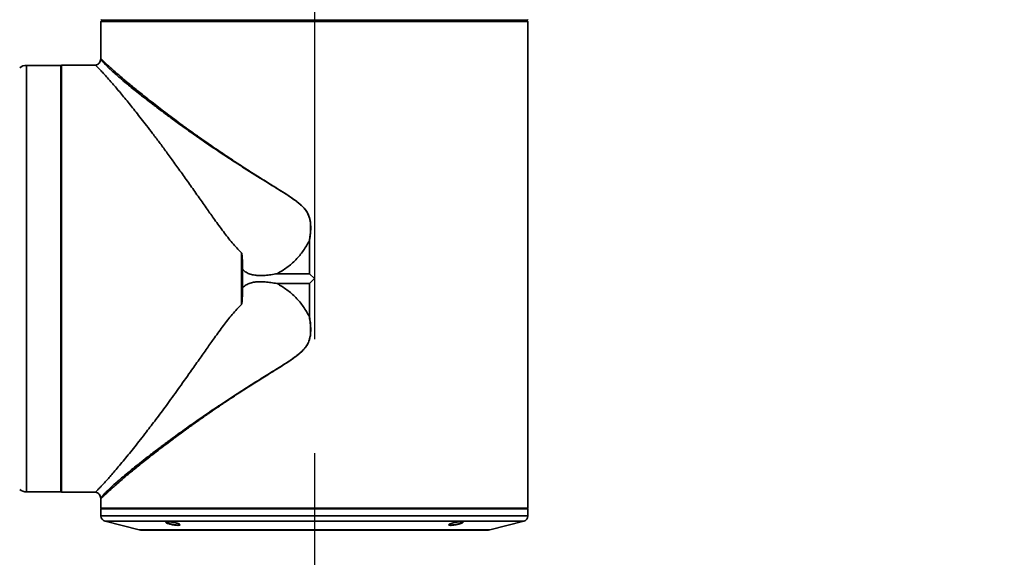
# Paper-space layout '图纸2' of a CAD drawing. Header units: millimetres. Extents: x 0 to 420, y 0 to 297.
# Tile 14 of 19: x 213 to 235, y 170 to 182. Entities that reach past the tile are written whole.
import ezdxf

# ---------------------------------------------------------------- set-up
doc = ezdxf.new("R2010")
doc.units = ezdxf.units.MM
doc.linetypes.add('CENTERX2', pattern=[20.32, 12.7, -2.54, 2.54, -2.54])
doc.layers.get('0').update_dxf_attribs({"lineweight": 18})
doc.layers.add('中心线层', color=6, linetype='CENTERX2', lineweight=25)
doc.layers.add('标注层', color=150, linetype='Continuous', lineweight=18)
doc.styles.add('SLDTEXTSTYLE1', font='txt', dxfattribs={"width": 0.7})
doc.dimstyles.new('SLDDIMSTYLE3', dxfattribs={"dimtxt": 7, "dimasz": 4, "dimexe": 0, "dimexo": 0.0625, "dimgap": 1.75, "dimtad": 0, "dimtih": 1, "dimtoh": 1, "dimlfac": 20, "dimrnd": 1e-09, "dimzin": 12, "dimdsep": 46, "dimtxsty": 'SLDTEXTSTYLE1', "dimcen": 0, "dimdle": 8, "dimadec": 0, "dimazin": 3, "dimtfac": 1, "dimtdec": 3, "dimtofl": 0, "dimtmove": 0, "dimatfit": 3, "dimfxl": 1, "dimfrac": 2, "dimtolj": 1, "dimarcsym": 0})
doc.dimstyles.new('SLDDIMSTYLE4', dxfattribs={"dimtxt": 3.5, "dimasz": 4, "dimexe": 0, "dimexo": 0.0625, "dimgap": 0.875, "dimtad": 0, "dimtih": 1, "dimtoh": 1, "dimdec": 4, "dimlfac": 20, "dimzin": 12, "dimdsep": 46, "dimtxsty": 'SLDTEXTSTYLE1', "dimcen": 0.09, "dimdle": 8, "dimazin": 3, "dimtfac": 1, "dimtdec": 3, "dimtofl": 0, "dimtmove": 0, "dimatfit": 3, "dimfxl": 1, "dimfrac": 2, "dimtolj": 1, "dimarcsym": 0})

# ---------------------------------------------------------------- blocks, each defined once
blk = doc.blocks.new('*X57')
at = {"layer": '标注层'}
blk.add_hatch(color=7, dxfattribs=at).paths.add_polyline_path([(276.344, 229.338), (279.855, 231.32), (279.259, 232.123)], flags=0)
at = {"layer": '标注层', "color": 7}
for p, q in [((276.344, 229.338), (289.254, 238.915)), ((289.254, 238.915), (310.753, 238.915))]:
    blk.add_line(p, q, dxfattribs=at)
at = {"layer": '标注层', "color": 7, "char_height": 7, "attachment_point": 1, "style": 'SLDTEXTSTYLE1'}
for s, insert, width in [('%%C', (290.254, 247.968), 6.56983), ('2806', (298.484, 247.938), 26.60782)]:
    blk.add_mtext(s, dxfattribs=dict(at, insert=insert, width=width))
blk = doc.blocks.new('*X58')
at = {"layer": '标注层'}
for points in [[(213.89, 257.426), (209.859, 257.461), (209.974, 256.468)], [(220.004, 117.394), (216.019, 118.008), (215.991, 117.008)]]:
    blk.add_hatch(color=7, dxfattribs=at).paths.add_polyline_path(points, flags=0)
at = {"layer": '标注层', "color": 7}
blk.add_line((220.004, 118.072), (220.004, 115.394), dxfattribs=at)
for start, end in [(95, 182.5), (182.5, 270)]:
    blk.add_arc((220.004, 187.544), 70.15, start, end, dxfattribs=at)
blk = doc.blocks.new('*X59')
at = {"layer": '标注层'}
for points in [[(226.117, 257.426), (230.033, 256.468), (230.148, 257.461)], [(220.004, 117.394), (224.016, 117.008), (223.988, 118.008)]]:
    blk.add_hatch(color=7, dxfattribs=at).paths.add_polyline_path(points, flags=0)
at = {"layer": '标注层', "color": 7}
blk.add_line((220.004, 118.072), (220.004, 115.394), dxfattribs=at)
for start, end in [(357.5, 85), (270, 357.5)]:
    blk.add_arc((220.004, 187.544), 70.15, start, end, dxfattribs=at)
blk = doc.blocks.new('SW_CENTERMARKSYMBOL_0')
at = {"layer": '中心线层', "color": 0}
blk.add_line((0, -0.05), (0, -69.472), dxfattribs=at)

psp = doc.layouts.new('图纸2')

# ---------------------------------------------------------------- linework, layer by layer
at = {"color": 7, "linetype": 'Continuous', "lineweight": 35}
for p, q in [((215.2488227, 181.9183281), (215.2638227, 181.9033281)), ((215.2687885, 181.8883281), (215.2538122, 181.8733281)), ((215.2538122, 181.8733281), (215.2538122, 181.7383281)), ((224.7532859, 181.8733281), (215.2538122, 181.8733281)), ((215.2638227, 181.9033281), (224.7430362, 181.9033281)), ((224.7383096, 181.8883281), (215.2687885, 181.8883281)), ((217.9992525, 181.8883281), (217.957421, 181.9033281)), ((218.6625823, 181.9033281), (218.6551678, 181.8883281)), ((221.3519303, 181.8883281), (221.3445159, 181.9033281)), ((224.7532859, 181.8733281), (224.7383096, 181.8883281)), ((224.7430362, 181.9033281), (224.7580125, 181.9183281)), ((224.7532859, 181.7383281), (224.7532859, 181.8733281)), ((215.2535491, 181.7383281), (215.2535491, 181.0430247)), ((215.2538122, 181.7383281), (215.2535491, 181.7383281)), ((224.7535491, 181.7383281), (224.7532859, 181.7383281)), ((224.7535491, 171.0283281), (224.7535491, 181.7383281)), ((214.3632157, 180.8933281), (213.5989927, 180.8933281)), ((214.3782157, 180.8980545), (214.3632157, 180.8830545)), ((214.3632157, 171.3933281), (214.3632157, 180.8933281)), ((215.1325368, 180.8980545), (214.3782157, 180.8980545)), ((214.3782157, 180.8980545), (214.3782157, 171.3886017)), ((219.8926958, 176.9946266), (219.8950113, 176.9944374)), ((219.8926958, 176.2530174), (219.8926958, 176.9946266)), ((219.8950113, 176.9944374), (219.8950113, 176.2518659)), ((218.3810499, 176.7157963), (218.3810499, 175.57086)), ((218.4049947, 176.3448451), (218.4049947, 175.9418111)), ((219.8926958, 176.2530174), (219.1721353, 176.2530188)), ((219.8950113, 176.2518659), (220.0035491, 176.1433281)), ((220.0035491, 176.1433281), (219.8950113, 176.0347904)), ((219.1721417, 176.0336389), (219.8926958, 176.0336389)), ((219.8926958, 175.2920297), (219.8926958, 176.0336389)), ((219.8950113, 176.0347904), (219.8950113, 175.2922188)), ((219.8926958, 175.2920297), (219.8950113, 175.2922188)), ((213.5989927, 171.3933281), (214.3632157, 171.3933281)), ((214.3632157, 171.4036017), (214.3782157, 171.3886017)), ((214.3782157, 171.3886017), (215.1325366, 171.3886017)), ((215.2535491, 171.2430005), (215.2535491, 171.0283281)), ((215.2535491, 171.0283281), (215.2685491, 171.0133281)), ((215.2535491, 171.0283281), (215.8899284, 171.0283281)), ((215.2535491, 171.0133281), (215.2535491, 170.8609252)), ((215.2535491, 171.0133281), (224.7535491, 171.0133281)), ((215.8899284, 171.0283281), (224.7535491, 171.0283281)), ((224.7385491, 171.0133281), (224.7535491, 171.0283281)), ((224.7535491, 170.8609252), (224.7535491, 171.0133281)), ((215.3482321, 170.7396574), (216.1035515, 170.5508275)), ((223.9035467, 170.5508275), (224.658866, 170.7396574)), ((216.1641854, 170.5433631), (223.8429127, 170.5433631))]:
    psp.add_line(p, q, dxfattribs=at)
at = {"color": 8, "linetype": 'Continuous', "lineweight": 35}
for p, q in [((218.2086131, 181.8883281), (218.1620198, 181.9033281)), ((218.6295309, 181.8883281), (218.6357565, 181.9033281)), ((218.6530035, 181.8883281), (218.6593739, 181.9033281)), ((221.3472457, 181.9033281), (221.3537085, 181.8883281)), ((221.3704886, 181.9033281), (221.3768431, 181.8883281)), ((221.8450783, 181.9033281), (221.798485, 181.8883281)), ((213.5989927, 180.8933281), (213.5989927, 171.3933281)), ((215.2535491, 170.8609252), (224.7535491, 170.8609252)), ((215.3482321, 170.7396574), (223.2953552, 170.7396574)), ((223.2953552, 170.7396574), (224.658866, 170.7396574)), ((216.1035515, 170.5508275), (223.9035467, 170.5508275))]:
    psp.add_line(p, q, dxfattribs=at)
at = {"color": 7, "linetype": 'Continuous', "lineweight": 35}
psp.add_lwpolyline([(222.0496771, 181.9033281), (222.0217004, 181.8932575), (222.0078457, 181.8883281)], dxfattribs=at)
at = {"color": 8, "linetype": 'Continuous', "lineweight": 35}
psp.add_lwpolyline([(215.5202864, 180.7498753), (215.4251531, 180.8390334), (215.3537378, 180.9109524), (215.3435469, 180.9217449), (215.3333616, 180.9326393), (215.3232801, 180.9435428), (215.3134083, 180.9543616), (215.3038593, 180.9650018), (215.2947519, 180.9753712), (215.2782216, 180.9949645), (215.268953, 181.0067926), (215.2644126, 181.013076), (215.2633935, 181.0145609), (215.2631436, 181.0149303), (215.2630801, 181.0150243), (215.2630635, 181.0150488), (215.263059, 181.0150554), (215.2630571, 181.0150583), (215.2545546, 181.0270771), (215.2529714, 181.0294543)], dxfattribs=at)
at = {"color": 7, "linetype": 'CENTERX2', "lineweight": 18}
psp.add_arc((220.0035491, 187.5436614), 70.15, 95, 85, dxfattribs=at)
at = {"color": 7, "linetype": 'Continuous', "lineweight": 35}
for centre, radius, start, end in [((213.5989927, 180.6433281), 0.25, 90, 127.87498365), ((213.5989927, 171.6433281), 0.25, 232.12501635, 270), ((215.3785491, 170.8609252), 0.125, 180, 255.96375653), ((224.6285491, 170.8609252), 0.125, 284.03624347, 0), ((216.1641854, 170.7933631), 0.25, 255.96375653, 270), ((223.8429127, 170.7933631), 0.25, 270, 284.03624347)]:
    psp.add_arc(centre, radius, start, end, dxfattribs=at)
for points, knots in [([(215.2527899, 181.03126), (215.2492612, 181.0153496), (215.2422789, 180.9838676), (215.2141398, 180.9441598), (215.1771643, 180.9128413), (215.1467256, 180.902839), (215.1313931, 180.8978007)], [0, 0, 0, 0, 0.04912525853, 0.09720500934, 0.14516675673, 0.19384699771, 0.19384699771, 0.19384699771, 0.19384699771]), ([(215.2535491, 181.0445633), (215.253514, 181.0418099), (215.2534438, 181.0363032), (215.2527247, 181.0308431), (215.2523652, 181.0281132)], [0, 0, 0, 0, 0.008261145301, 0.016521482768, 0.016521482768, 0.016521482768, 0.016521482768]), ([(215.1325368, 180.8980545), (215.1345277, 180.8961335), (215.1386625, 180.8921439), (215.1714165, 180.8590312), (215.2229091, 180.8057646), (215.2916328, 180.7329489), (215.3750354, 180.6415333), (215.4881752, 180.5138898), (215.6390755, 180.3380945), (215.8275222, 180.1107433), (216.0384782, 179.8485342), (216.2313139, 179.6015391), (216.4051358, 179.3739701), (216.5525611, 179.1778988), (216.7107569, 178.9640625), (216.8797327, 178.7320214), (217.0594925, 178.4815093), (217.2461279, 178.2179278), (217.4318138, 177.9529604), (217.6093147, 177.6999794), (217.788256, 177.4472783), (217.9727188, 177.194365), (218.16741, 176.9407824), (218.31117, 176.7893874), (218.3810499, 176.7157963)], [0, 0, 0, 0, 0.2102035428, 0.4365714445, 0.6626206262, 0.8751252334, 1.0942680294, 1.322481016, 1.6451248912, 1.9867530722, 2.3082041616, 2.6526331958, 2.8476890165, 3.0527540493, 3.267866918, 3.4930610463, 3.728365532, 3.9738058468, 4.2143772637, 4.435753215, 4.6379675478, 4.8710887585, 5.0923982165, 5.3017248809, 5.3017248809, 5.3017248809, 5.3017248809]), ([(215.5202862, 180.7498754), (215.5202873, 180.7498747), (215.5202904, 180.749873), (215.5203002, 180.7498684), (215.5203332, 180.7498535), (215.5204567, 180.7498016), (215.5209326, 180.7496057), (215.5228021, 180.7488505), (215.5302124, 180.7458801), (215.5447945, 180.7400636), (215.5730362, 180.7287597), (215.5954755, 180.7197786), (215.6104334, 180.7137919)], [0, 0, 0, 0, 0.000003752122, 0.000010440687, 0.000032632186, 0.000112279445, 0.000412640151, 0.001577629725, 0.00616457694, 0.024365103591, 0.048615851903, 0.097100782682, 0.097100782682, 0.097100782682, 0.097100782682]), ([(219.8911762, 176.9928009), (219.8942821, 177.0117345), (219.9028549, 177.0639942), (219.9120989, 177.1396616), (219.9186417, 177.2264321), (219.9197816, 177.3051317), (219.9153285, 177.3812879), (219.9035315, 177.465034), (219.8806814, 177.5398154), (219.8479502, 177.6072591), (219.8199642, 177.6524154), (219.7884445, 177.6938984), (219.7536745, 177.7332655), (219.714075, 177.7726564), (219.6570279, 177.8233954), (219.5746537, 177.8871529), (219.4605665, 177.9667996), (219.3415879, 178.0442407), (219.2202719, 178.1204936), (219.0986362, 178.1959149), (218.9306697, 178.2991688), (218.723866, 178.4273443), (218.4864162, 178.5772968), (218.2456768, 178.7316572), (217.9995673, 178.8927386), (217.7464543, 179.0623866), (217.47867, 179.2457921), (217.2106013, 179.4337194), (216.9552267, 179.6170874), (216.7768718, 179.7479227), (216.6612781, 179.833849), (216.5973299, 179.8816865), (216.5367334, 179.9272961), (216.4793857, 179.9707191), (216.4251851, 180.0119989), (216.3740299, 180.0511816), (216.2837063, 180.1207551), (216.1626371, 180.2152326), (216.0211707, 180.327742), (215.8963616, 180.4287822), (215.7821295, 180.523011), (215.6793959, 180.6098822), (215.5914492, 180.6859832), (215.5430493, 180.7294381), (215.5202864, 180.7498753)], [0, 0, 0, 0, 0.0481330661, 0.1328550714, 0.1911331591, 0.2663736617, 0.3301272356, 0.3823195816, 0.4783243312, 0.5246161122, 0.5701589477, 0.6113688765, 0.655221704, 0.7018896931, 0.7515204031, 0.846891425, 0.9634893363, 1.1016874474, 1.2049892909, 1.3260024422, 1.4648383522, 1.7072859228, 1.9499436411, 2.1925898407, 2.4576734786, 2.7336039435, 3.0198852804, 3.359232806, 3.6701840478, 3.9527957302, 4.0416346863, 4.1273035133, 4.2098182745, 4.2891961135, 4.3654551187, 4.4386141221, 4.5086925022, 4.7593945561, 4.9871504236, 5.1924767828, 5.4044813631, 5.6223444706, 5.8176798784, 5.9911179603, 5.9911179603, 5.9911179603, 5.9911179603]), ([(215.6104397, 180.7137919), (215.6601164, 180.6707772), (215.7625035, 180.5821208), (215.9525318, 180.4229478), (216.1719918, 180.2444364), (216.3824097, 180.0779911), (216.5693125, 179.93314), (216.7249899, 179.8144336), (216.8872185, 179.6927016), (217.0237733, 179.5917471), (217.1342568, 179.5109766), (217.2181768, 179.4501078), (217.3065195, 179.3865632), (217.3993612, 179.3203613), (217.4947364, 179.2529532), (217.6086583, 179.1731551), (217.7458682, 179.077971), (217.9148765, 178.9624608), (218.110372, 178.8310993), (218.3262401, 178.6888121), (218.5434756, 178.5479068), (218.7725723, 178.4022463), (218.9825274, 178.2716205), (219.17591, 178.1512763), (219.3209229, 178.0596549), (219.45391, 177.9733817), (219.5808557, 177.8852964), (219.6925201, 177.796678), (219.7790585, 177.7094226), (219.8408184, 177.6261406), (219.8842438, 177.5356237), (219.9126794, 177.4293004), (219.9232217, 177.3040788), (219.9179473, 177.1551819), (219.9030288, 177.0506269), (219.8950113, 176.9944374)], [0, 0, 0, 0, 0.3341503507, 0.6887073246, 1.0644378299, 1.4366173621, 1.6446761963, 1.8626136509, 2.0742439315, 2.2844833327, 2.3833461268, 2.4861830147, 2.592952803, 2.7034931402, 2.8179200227, 2.9290307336, 3.0996115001, 3.2876652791, 3.4967335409, 3.7435105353, 3.9841704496, 4.1848100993, 4.4574801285, 4.6281168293, 4.773727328, 4.8990746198, 5.0349520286, 5.1693022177, 5.2627717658, 5.3480037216, 5.4326906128, 5.5173280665, 5.6274312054, 5.7520222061, 5.8967678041, 5.8967678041, 5.8967678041, 5.8967678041]), ([(219.8911762, 176.9928009), (219.8484222, 176.9154545), (219.7633277, 176.7615101), (219.5922744, 176.5607735), (219.3970853, 176.3854887), (219.2471016, 176.2971654), (219.1721353, 176.2530188)], [0, 0, 0, 0, 0.2655117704, 0.5284546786, 0.7900187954, 1.0514049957, 1.0514049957, 1.0514049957, 1.0514049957]), ([(219.8926958, 176.9946266), (219.8925557, 176.9945498), (219.8922542, 176.9943849), (219.8916916, 176.9937914), (219.8913915, 176.9932146), (219.8911762, 176.9928009)], [0, 0, 0, 0, 0.0004808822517, 0.0010341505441, 0.0024378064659, 0.0024378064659, 0.0024378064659, 0.0024378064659]), ([(218.3810499, 176.7157963), (218.3820826, 176.7145103), (218.3843244, 176.7117188), (218.3862636, 176.7056915), (218.3881124, 176.6928031), (218.3925139, 176.6655766), (218.3970788, 176.6098189), (218.4027721, 176.5003881), (218.4041057, 176.4070617), (218.4049947, 176.3448451)], [0, 0, 0, 0, 0.0049209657, 0.01068205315, 0.01870461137, 0.04419060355, 0.09351978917, 0.18676403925, 0.37324333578, 0.37324333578, 0.37324333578, 0.37324333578]), ([(219.1721353, 176.2530188), (219.1266205, 176.2449261), (219.0383065, 176.2292235), (218.9058245, 176.2146475), (218.7852769, 176.2108005), (218.6747655, 176.2179687), (218.5761381, 176.2396117), (218.4833279, 176.2812256), (218.4311205, 176.3236266), (218.4049947, 176.3448451)], [0, 0, 0, 0, 0.13909303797, 0.26988680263, 0.40071709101, 0.50160690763, 0.60238708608, 0.70318900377, 0.80416206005, 0.80416206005, 0.80416206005, 0.80416206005]), ([(219.8950113, 176.2518659), (219.894725, 176.2521242), (219.8941995, 176.2525984), (219.89337, 176.2529702), (219.892872, 176.253005), (219.8926958, 176.2530174)], [0, 0, 0, 0, 0.0011679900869, 0.0021438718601, 0.0026782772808, 0.0026782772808, 0.0026782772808, 0.0026782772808]), ([(218.3810499, 175.57086), (218.3817599, 175.5719189), (218.3869424, 175.5796481), (218.3939087, 175.6434648), (218.4029621, 175.7636918), (218.4042817, 175.8793235), (218.4049947, 175.9418111)], [0, 0, 0, 0, 0.00382521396, 0.02792044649, 0.18673666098, 0.37347485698, 0.37347485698, 0.37347485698, 0.37347485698]), ([(218.4049947, 175.9418111), (218.4311208, 175.9630298), (218.4833285, 176.0054311), (218.5761396, 176.047045), (218.6747678, 176.0686879), (218.7852578, 176.0758543), (218.9057736, 176.0720114), (219.0382571, 176.0574399), (219.1265941, 176.041736), (219.1721417, 176.0336389)], [0, 0, 0, 0, 0.10097380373, 0.20177644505, 0.30255735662, 0.40344791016, 0.53421234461, 0.66497561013, 0.80416795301, 0.80416795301, 0.80416795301, 0.80416795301]), ([(219.1721417, 176.0336389), (219.2472962, 175.9892854), (219.3976944, 175.9005259), (219.5929771, 175.7244769), (219.7638101, 175.5239871), (219.8486861, 175.370631), (219.8911777, 175.2938561)], [0, 0, 0, 0, 0.2621765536, 0.5246639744, 0.7876261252, 1.0512531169, 1.0512531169, 1.0512531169, 1.0512531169]), ([(219.8926958, 176.0336389), (219.8929852, 176.0336723), (219.8936523, 176.0337492), (219.8944219, 176.0342384), (219.8948537, 176.0346428), (219.8950113, 176.0347904)], [0, 0, 0, 0, 0.0008780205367, 0.0020237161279, 0.0026822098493, 0.0026822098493, 0.0026822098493, 0.0026822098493]), ([(215.1325366, 171.3886017), (215.1336944, 171.3897294), (215.1360281, 171.3920025), (215.1545643, 171.4105454), (215.1840325, 171.4406521), (215.2243191, 171.4824679), (215.27383, 171.5348425), (215.331402, 171.5971979), (215.39876, 171.6718071), (215.4765695, 171.7599329), (215.5652325, 171.8624733), (215.6650932, 171.9803281), (215.7732858, 172.1105594), (215.8871547, 172.2500935), (216.0060495, 172.3982156), (216.1320906, 172.5579233), (216.2879151, 172.7587592), (216.4796701, 173.0107564), (216.7131028, 173.3250532), (216.9707761, 173.6803255), (217.2148758, 174.0241265), (217.4317607, 174.3336215), (217.6092756, 174.5866204), (217.7882257, 174.8393362), (217.9727003, 175.0922653), (218.1673965, 175.3458602), (218.311166, 175.4972648), (218.3810499, 175.57086)], [0, 0, 0, 0, 0.1614416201, 0.3254137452, 0.4922975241, 0.66245454, 0.8202857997, 0.9827515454, 1.1500531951, 1.3223752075, 1.5045016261, 1.6927257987, 1.8872002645, 2.076354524, 2.260991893, 2.4531310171, 2.6528401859, 2.949115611, 3.2679608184, 3.6094923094, 3.9738044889, 4.214363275, 4.4357391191, 4.6379658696, 4.8710711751, 5.092382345, 5.3017067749, 5.3017067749, 5.3017067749, 5.3017067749]), ([(215.5203137, 171.5368069), (215.5475816, 171.5612316), (215.6060213, 171.6135781), (215.7153651, 171.7075553), (215.8371253, 171.8094154), (215.9707437, 171.9183576), (216.1142325, 172.03319), (216.2873854, 172.1690464), (216.4308951, 172.2792481), (216.5296208, 172.3540194), (216.5717339, 172.3857819), (216.6154265, 172.4185945), (216.6607324, 172.4524702), (216.7076839, 172.48742), (216.7563134, 172.5234539), (216.8886804, 172.6210797), (217.111497, 172.7828084), (217.4467319, 173.0193496), (217.6975363, 173.1910204), (217.8516357, 173.294572), (217.8925617, 173.3219817), (217.9345773, 173.3500242), (217.9776911, 173.3786987), (218.0219112, 173.4080035), (218.0672457, 173.4379366), (218.1885217, 173.5177133), (218.3862314, 173.6460671), (218.6715964, 173.8274009), (218.9246857, 173.9839229), (219.1365887, 174.1137126), (219.2895377, 174.2092926), (219.4200034, 174.293281), (219.5358702, 174.3714281), (219.6617016, 174.4644659), (219.7615064, 174.5554699), (219.8263263, 174.6433254), (219.8566771, 174.6951371), (219.8775968, 174.7422401), (219.8915657, 174.7838549), (219.9010919, 174.8197796), (219.9147565, 174.8882254), (219.921821, 174.9990991), (219.9144611, 175.145362), (219.8986947, 175.2459147), (219.8911776, 175.2938561)], [0, 0, 0, 0, 0.2064781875, 0.4425180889, 0.7091252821, 0.9171563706, 1.1538330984, 1.4199125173, 1.7160996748, 1.7722472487, 1.8298664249, 1.8889627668, 1.9495415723, 2.011607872, 2.0751663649, 2.1402213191, 2.5248256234, 2.9067880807, 3.3248626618, 3.3685032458, 3.4131298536, 3.458741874, 3.5053385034, 3.5529187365, 3.6014813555, 3.6510249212, 3.9409288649, 4.2244499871, 4.5307372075, 4.7049383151, 4.857190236, 4.9877364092, 5.0968131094, 5.209165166, 5.3816500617, 5.4327264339, 5.482721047, 5.5320578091, 5.5617535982, 5.5927986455, 5.6252595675, 5.7367673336, 5.8703290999, 5.9920356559, 5.9920356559, 5.9920356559, 5.9920356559]), ([(219.8950113, 175.2922188), (219.9013115, 175.2493438), (219.9132473, 175.1681163), (219.9214868, 175.0518263), (219.920983, 174.9482793), (219.9102992, 174.8471722), (219.883511, 174.7473061), (219.8408746, 174.6621092), (219.7926994, 174.5957624), (219.7444472, 174.5416604), (219.6668843, 174.4684263), (219.5577654, 174.3844358), (219.4238068, 174.2932414), (219.2922094, 174.2084509), (219.1524899, 174.1207157), (218.9586455, 174.0003353), (218.7138857, 173.8472584), (218.4299969, 173.6657575), (218.2072776, 173.5196921), (218.0434776, 173.4104986), (217.9401307, 173.3409658), (217.8440356, 173.2757203), (217.7550352, 173.2147623), (217.6729678, 173.1580928), (217.5454757, 173.0693882), (217.3780764, 172.9514155), (217.1777357, 172.8075123), (216.9832831, 172.6652886), (216.794099, 172.5244886), (216.6100527, 172.3848924), (216.4019032, 172.2240053), (216.1787377, 172.0477067), (215.9536496, 171.8646806), (215.7629917, 171.7050273), (215.6602873, 171.6160498), (215.6104386, 171.5728635)], [0, 0, 0, 0, 0.1105384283, 0.209417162, 0.2971397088, 0.3744279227, 0.4682652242, 0.5593216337, 0.6157130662, 0.6771304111, 0.744110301, 0.8878682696, 1.0284623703, 1.1592042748, 1.2898724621, 1.4534791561, 1.7494628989, 2.0422383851, 2.3427272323, 2.4632036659, 2.5768407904, 2.683638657, 2.7835973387, 2.8767169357, 2.9629975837, 3.2218969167, 3.4633252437, 3.6872963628, 3.9478639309, 4.1958409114, 4.4312760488, 4.8291061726, 5.2055979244, 5.5610637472, 5.8963073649, 5.8963073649, 5.8963073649, 5.8963073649]), ([(219.8911777, 175.2938561), (219.8913933, 175.2934423), (219.8916939, 175.2928657), (219.8922555, 175.2922717), (219.8925562, 175.2921065), (219.8926958, 175.2920297)], [0, 0, 0, 0, 0.0014043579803, 0.0019571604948, 0.0024367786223, 0.0024367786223, 0.0024367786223, 0.0024367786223]), ([(215.1314011, 171.3888538), (215.1467276, 171.3838171), (215.1771545, 171.373818), (215.2141195, 171.3425163), (215.2422557, 171.3028311), (215.2492477, 171.2713648), (215.2527813, 171.2554627)], [0, 0, 0, 0, 0.04866139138, 0.09660464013, 0.14466532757, 0.193769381, 0.193769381, 0.193769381, 0.193769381]), ([(215.2522156, 171.2596408), (215.2526159, 171.2567353), (215.2534166, 171.250924), (215.2535049, 171.2450585), (215.2535491, 171.2421255)], [0, 0, 0, 0, 0.008798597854, 0.017598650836, 0.017598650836, 0.017598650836, 0.017598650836]), ([(216.9327516, 170.7002123), (216.9390894, 170.6984213), (216.9610267, 170.692222), (216.9913097, 170.6809838), (217.0132161, 170.6678918), (217.0162264, 170.6572656), (217.0004185, 170.6505263), (216.9685991, 170.6483733), (216.9251391, 170.650799), (216.8746575, 170.6573609), (216.8239257, 170.6669787), (216.7892864, 170.675524), (216.7599658, 170.6838869), (216.7343172, 170.6923943), (216.7080875, 170.7041773), (216.6949265, 170.7152525), (216.7001072, 170.7238333), (216.7231478, 170.7283383), (216.7604949, 170.7285054), (216.8076888, 170.7245251), (216.859822, 170.7168192), (216.902712, 170.7080622), (216.9254833, 170.7021116), (216.9327516, 170.7002123)], [0, 0, 0, 0, 0.01545771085, 0.05350453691, 0.09155195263, 0.12923016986, 0.16592050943, 0.20147912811, 0.23631906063, 0.27116394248, 0.3066973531, 0.339098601, 0.34681376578, 0.37795189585, 0.40909183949, 0.44696125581, 0.4841202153, 0.52023323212, 0.55547571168, 0.59036295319, 0.62551370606, 0.66143268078, 0.67827249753, 0.67827249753, 0.67827249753, 0.67827249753]), ([(216.7508579, 170.695216), (216.7483308, 170.6961776), (216.743264, 170.6981056), (216.7341412, 170.7019285), (216.7241592, 170.7066681), (216.7147154, 170.7123565), (216.708168, 170.7179262), (216.7074021, 170.7211919), (216.7070218, 170.7228132)], [0, 0, 0, 0, 0.005029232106, 0.01008379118, 0.020161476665, 0.030452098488, 0.042162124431, 0.053706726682, 0.053706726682, 0.053706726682, 0.053706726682]), ([(217.0047517, 170.6721661), (217.0058122, 170.670277), (217.0078776, 170.6665977), (217.0052039, 170.662075), (216.9985276, 170.658588), (216.9876166, 170.656186), (216.973362, 170.6549569), (216.9558651, 170.6548646), (216.9361155, 170.655872), (216.9141865, 170.6579488), (216.8909947, 170.6609892), (216.8666981, 170.6649648), (216.8421172, 170.6697413), (216.817602, 170.6752582), (216.7983844, 170.680211), (216.7842441, 170.6842229), (216.773479, 170.6874705), (216.7621133, 170.6911375), (216.7546221, 170.693852), (216.7508579, 170.695216)], [0, 0, 0, 0, 0.01929405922, 0.03757797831, 0.05642993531, 0.07407979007, 0.09227140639, 0.10943012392, 0.1270948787, 0.14412762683, 0.16164015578, 0.17894650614, 0.19672573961, 0.21457569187, 0.23291153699, 0.24115498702, 0.24924991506, 0.26048511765, 0.27183244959, 0.27183244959, 0.27183244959, 0.27183244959]), ([(223.0393063, 170.6491304), (223.0341381, 170.6492171), (223.0185449, 170.649479), (222.9994634, 170.652636), (222.9900701, 170.6600079), (222.9977391, 170.6708955), (223.0225892, 170.6839124), (223.0627909, 170.6976477), (223.113933, 170.7103969), (223.1694709, 170.7205337), (223.2217482, 170.7268462), (223.2572699, 170.7285556), (223.2836239, 170.7278501), (223.3030617, 170.725013), (223.312325, 170.7180185), (223.3046063, 170.7075915), (223.2797182, 170.6948716), (223.2396216, 170.6811433), (223.1885011, 170.6680327), (223.1331335, 170.6574439), (223.0800586, 170.6504338), (223.0526264, 170.6495564), (223.0393063, 170.6491304)], [0, 0, 0, 0, 0.01544950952, 0.04661405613, 0.0816009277, 0.11740334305, 0.15429758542, 0.19205524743, 0.23006459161, 0.26758451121, 0.30413283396, 0.33882932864, 0.35427848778, 0.38544081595, 0.42052048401, 0.45629055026, 0.49304721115, 0.53068612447, 0.56870418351, 0.60636294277, 0.6430385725, 0.67765649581, 0.67765649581, 0.67765649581, 0.67765649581]), ([(223.0441082, 170.6549512), (223.0389901, 170.6550446), (223.0235391, 170.6553264), (223.0058886, 170.6587721), (222.9972199, 170.6652204), (223.0029203, 170.6712167), (223.0051594, 170.673572)], [0, 0, 0, 0, 0.009252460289, 0.027932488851, 0.047940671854, 0.060883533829, 0.060883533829, 0.060883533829, 0.060883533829]), ([(223.2921806, 170.7125434), (223.2851601, 170.7084079), (223.2709347, 170.7000282), (223.2311889, 170.6861461), (223.1823997, 170.6731205), (223.1296393, 170.6626924), (223.0807353, 170.6561109), (223.0557744, 170.6553206), (223.0441082, 170.6549512)], [0, 0, 0, 0, 0.04317718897, 0.08748851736, 0.13225065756, 0.1764815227, 0.21938239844, 0.25702785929, 0.25702785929, 0.25702785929, 0.25702785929]), ([(223.2987021, 170.7242227), (223.2996606, 170.7238625), (223.3006536, 170.7234894), (223.3001401, 170.7228442), (223.3001222, 170.7228218)], [0, 0, 0, 0, 0.0028359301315, 0.0029379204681, 0.0029379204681, 0.0029379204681, 0.0029379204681])]:
    psp.add_open_spline(points, degree=3, knots=knots, dxfattribs=at)
at = {"color": 8, "linetype": 'Continuous', "lineweight": 35}
for points, knots in [([(215.2540771, 181.0430247), (215.2539039, 181.043211), (215.2515694, 181.0457213), (215.2608144, 181.0353662), (215.2877676, 181.0080498), (215.3495953, 180.9484957), (215.4552316, 180.8504408), (215.5578573, 180.7600867), (215.6104397, 180.7137919)], [0, 0, 0, 0, 0.00551734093, 0.07436896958, 0.14648355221, 0.25640162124, 0.37163053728, 0.49270622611, 0.49270622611, 0.49270622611, 0.49270622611]), ([(215.2526529, 171.256715), (215.2526421, 171.2566993), (215.2519349, 171.2556723), (215.2543617, 171.259545), (215.2606051, 171.2683775), (215.2713113, 171.2827639), (215.2827657, 171.2969267), (215.2922985, 171.3085843), (215.3043955, 171.3223373), (215.3210953, 171.3407748), (215.3431782, 171.3645691), (215.3675635, 171.3901454), (215.3923962, 171.4156031), (215.4189203, 171.4418719), (215.4486172, 171.4704451), (215.4823225, 171.5021339), (215.507482, 171.5250959), (215.5203137, 171.5368069)], [0, 0, 0, 0, 0.00049715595, 0.03258867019, 0.06983643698, 0.11006762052, 0.13158689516, 0.14989118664, 0.16757776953, 0.19575522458, 0.2273571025, 0.25602010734, 0.28171123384, 0.30647550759, 0.33340040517, 0.36145445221, 0.39065532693, 0.39065532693, 0.39065532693, 0.39065532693]), ([(215.6104386, 171.5728635), (215.5820262, 171.5479763), (215.5259493, 171.4988569), (215.4551109, 171.4352181), (215.3950927, 171.3802918), (215.3391952, 171.327983), (215.2915019, 171.2822728), (215.2617004, 171.2523076), (215.25105, 171.240234), (215.2535606, 171.2429942), (215.2535664, 171.2430005)], [0, 0, 0, 0, 0.06366021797, 0.12564475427, 0.18602053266, 0.24485996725, 0.32844455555, 0.41232859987, 0.49343267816, 0.49361990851, 0.49361990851, 0.49361990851, 0.49361990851])]:
    psp.add_open_spline(points, degree=3, knots=knots, dxfattribs=at)

# ---------------------------------------------------------------- block references
at = {"layer": '中心线层', "color": 7}
psp.add_blockref('SW_CENTERMARKSYMBOL_0', (220.0035491, 187.5436614), dxfattribs=at)

# ---------------------------------------------------------------- dimensions: what is measured, and where the dimension line sits
at = {"layer": '标注层', "color": 7}
for base, line1, line2, picture, middle in [((149.9206363, 184.4837754), ((220.0035491, 118.0716422), (220.0035491, 257.2587242)), ((213.8895737, 257.4267195), (220.0035491, 187.5436614)), '*X58', (149.9206363, 184.4837754)), ((290.0864595, 184.4837755), ((226.1175244, 257.4267195), (220.0035491, 187.5436614)), ((220.0035491, 118.0716422), (220.0035491, 257.2587242)), '*X59', (290.0864595, 184.4837755))]:
    dim = psp.add_angular_dim_2l(base=base, line1=line1, line2=line2, dimstyle='SLDDIMSTYLE4', override={"dimtad": 0, "dimtih": 1, "dimtoh": 1, "dimsah": 1, "dimtdec": 2, "dimtzin": 12}, dxfattribs=at)
    dim.commit()
    dim.dimension.update_dxf_attribs({"geometry": picture, "text_midpoint": middle, "dimtype": 162})
dim = psp.add_diameter_dim_2p(p1=(163.6629929, 145.7493529), p2=(276.3441053, 229.33797), dimstyle='SLDDIMSTYLE3', override={"dimpost": '%%C<>', "dimsah": 1, "dimtzin": 12}, dxfattribs=at)
dim.commit()
dim.dimension.update_dxf_attribs({"geometry": '*X57', "text_midpoint": (296.2987822, 244.1406625), "dimtype": 163})

doc.saveas('drawing.dxf')
